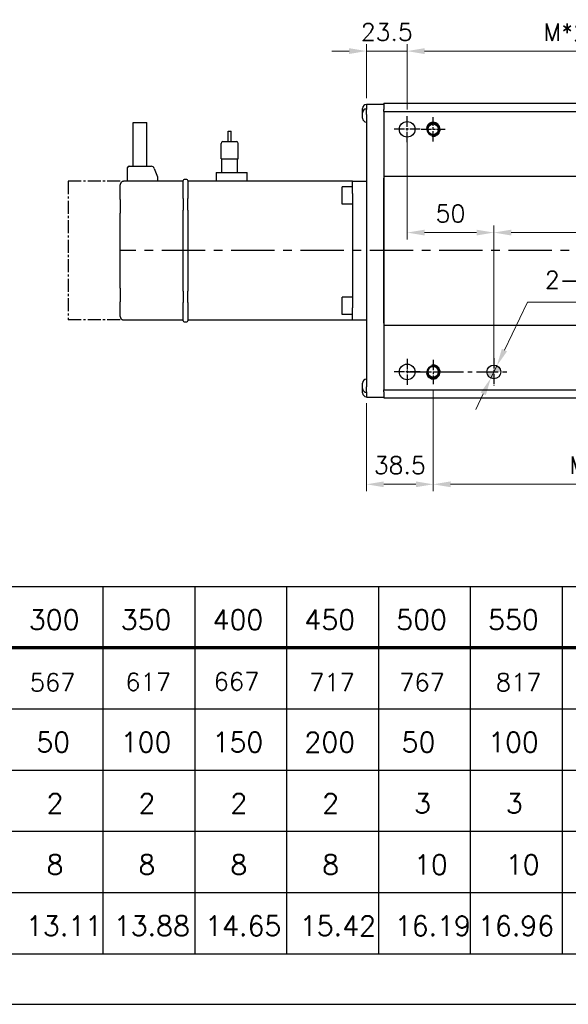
# Model space of a CAD drawing. Header units: millimetres. Extents: x 2163 to 8256, y 0 to 2680.
# Tile 10 of 47: x 2693 to 3010, y 1395 to 1963. Entities that reach past the tile are written whole.
import ezdxf

# ---------------------------------------------------------------- set-up
doc = ezdxf.new("R2010")
doc.units = ezdxf.units.MM
for name, pattern in [('AM_ISO08W050', [18, 12, -1.5, 3, -1.5]), ('AM_ISO08W050x2', [9, 6, -0.75, 1.5, -0.75]), ('CENTER2', [1.125, 0.75, -0.125, 0.125, -0.125]), ('CENTERX2', [4, 2.5, -0.5, 0.5, -0.5])]:
    doc.linetypes.add(name, pattern=pattern)
doc.layers.add('5', color=7, linetype='Continuous')
for name, color, linetype, lineweight in [('AM_0', 7, 'Continuous', 50), ('AM_4', 3, 'Continuous', 25), ('AM_7', 4, 'AM_ISO08W050', 25), ('可見 (ISO)', 7, 'Continuous', 25)]:
    doc.layers.add(name, color=color, linetype=linetype, lineweight=lineweight)
doc.styles.add('AUDIT_D_050119080722-0', font='TXT.shx')
doc.styles.add('尺寸標註', font='romans.shx', dxfattribs={"bigfont": 'CHINESET.SHX'})
doc.dimstyles.new('CNS4~1$0', dxfattribs={"dimtxt": 10, "dimasz": 10, "dimexe": 4, "dimexo": 4, "dimgap": 6, "dimtad": 1, "dimtoh": 1, "dimdsep": 46, "dimtxsty": '尺寸標註', "dimcen": 0, "dimclrd": 2, "dimclre": 2, "dimclrt": 3, "dimadec": 0, "dimazin": 2, "dimtp": 0.1, "dimtm": 0.1, "dimtfac": 0.71, "dimtmove": 0, "dimatfit": 0, "dimfxl": 4, "dimlwd": 13, "dimlwe": 13, "dimarcsym": 0})
doc.dimstyles.new('CNS4~1$3', dxfattribs={"dimtxt": 10, "dimasz": 10, "dimexe": 4, "dimexo": 4, "dimgap": 6, "dimtad": 1, "dimtoh": 1, "dimdsep": 46, "dimtxsty": '尺寸標註', "dimcen": 0, "dimclrd": 2, "dimclre": 2, "dimclrt": 3, "dimadec": 0, "dimazin": 2, "dimtp": 0.1, "dimtm": 0.1, "dimtfac": 0.71, "dimtmove": 0, "dimatfit": 0, "dimfxl": 4, "dimlwd": 13, "dimlwe": 13, "dimarcsym": 0})

# ---------------------------------------------------------------- blocks, each defined once
blk = doc.blocks.new('*D161')
at = {"color": 2, "lineweight": 13, "transparency": 16777216}
for p, q in [((2916.6, 1911.4), (2916.6, 1949)), ((3116.6, 1911.4), (3116.6, 1949)), ((2926.6, 1945), (3106.6, 1945))]:
    blk.add_line(p, q, dxfattribs=at)
at = {"color": 2, "transparency": 16777216}
for points in [[(2926.6, 1946.66), (2926.6, 1943.33), (2916.6, 1945)], [(3106.6, 1946.66), (3106.6, 1943.33), (3116.6, 1945)]]:
    blk.add_solid(points, dxfattribs=at)
at = {"layer": 'Defpoints', "color": 0, "transparency": 16777216}
for p in [(3116.6, 1945), (2916.6, 1907.4), (3116.6, 1907.4)]:
    blk.add_point(p, dxfattribs=at)
at = {"color": 3, "transparency": 16777216, "insert": (3016.6, 1956), "char_height": 10, "attachment_point": 5, "style": '尺寸標註'}
blk.add_mtext('M*200', dxfattribs=at)
blk = doc.blocks.new('*D163')
at = {"color": 2, "lineweight": 13, "transparency": 16777216}
for p, q in [((2931.6, 1748.9), (2931.6, 1691.06)), ((2893.1, 1741.9), (2893.1, 1691.06)), ((2903.1, 1695.06), (2921.6, 1695.06))]:
    blk.add_line(p, q, dxfattribs=at)
at = {"color": 2, "transparency": 16777216}
for points in [[(2903.1, 1696.73), (2903.1, 1693.39), (2893.1, 1695.06)], [(2921.6, 1696.73), (2921.6, 1693.39), (2931.6, 1695.06)]]:
    blk.add_solid(points, dxfattribs=at)
at = {"layer": 'Defpoints', "color": 0, "transparency": 16777216}
for p in [(2931.6, 1752.9), (2893.1, 1745.9), (2931.6, 1695.06)]:
    blk.add_point(p, dxfattribs=at)
at = {"color": 3, "transparency": 16777216, "insert": (2912.35, 1706.06), "char_height": 10, "attachment_point": 5, "style": '尺寸標註'}
blk.add_mtext('38.5', dxfattribs=at)
blk = doc.blocks.new('*D164')
at = {"color": 2, "lineweight": 13, "transparency": 16777216}
for p, q in [((2931.6, 1748.9), (2931.6, 1691.06)), ((3131.6, 1748.9), (3131.6, 1691.06)), ((2941.6, 1695.06), (3121.6, 1695.06))]:
    blk.add_line(p, q, dxfattribs=at)
at = {"color": 2, "transparency": 16777216}
for points in [[(2941.6, 1696.73), (2941.6, 1693.39), (2931.6, 1695.06)], [(3121.6, 1696.73), (3121.6, 1693.39), (3131.6, 1695.06)]]:
    blk.add_solid(points, dxfattribs=at)
at = {"layer": 'Defpoints', "color": 0, "transparency": 16777216}
for p in [(2931.6, 1752.9), (3131.6, 1752.9), (3131.6, 1695.06)]:
    blk.add_point(p, dxfattribs=at)
at = {"color": 3, "transparency": 16777216, "insert": (3031.6, 1706.06), "char_height": 10, "attachment_point": 5, "style": '尺寸標註'}
blk.add_mtext('M*200', dxfattribs=at)
blk = doc.blocks.new('*D140')
at = {"color": 2, "lineweight": 13, "transparency": 16777216}
for p, q in [((2893.1, 1917.9), (2893.1, 1949.05)), ((2916.6, 1911.4), (2916.6, 1949.05)), ((2883.1, 1945.05), (2873.1, 1945.05)), ((2893.1, 1945.05), (2916.6, 1945.05)), ((2926.6, 1945.05), (2936.6, 1945.05))]:
    blk.add_line(p, q, dxfattribs=at)
at = {"color": 2, "transparency": 16777216}
for points in [[(2883.1, 1946.72), (2883.1, 1943.38), (2893.1, 1945.05)], [(2926.6, 1946.72), (2926.6, 1943.38), (2916.6, 1945.05)]]:
    blk.add_solid(points, dxfattribs=at)
at = {"layer": 'Defpoints', "color": 0, "transparency": 16777216}
for p in [(2916.6, 1945.05), (2893.1, 1913.9), (2916.6, 1907.4)]:
    blk.add_point(p, dxfattribs=at)
at = {"color": 3, "transparency": 16777216, "insert": (2904.85, 1956.05), "char_height": 10, "attachment_point": 5, "style": '尺寸標註'}
blk.add_mtext('23.5', dxfattribs=at)
blk = doc.blocks.new('*D168')
at = {"color": 2, "lineweight": 13, "transparency": 16777216}
for p, q in [((2916.6, 1895.9), (2916.6, 1836.31)), ((2966.6, 1763.9), (2966.6, 1844.31)), ((2956.6, 1840.31), (2926.6, 1840.31))]:
    blk.add_line(p, q, dxfattribs=at)
at = {"color": 2, "transparency": 16777216}
for points in [[(2926.6, 1841.98), (2926.6, 1838.65), (2916.6, 1840.31)], [(2956.6, 1841.98), (2956.6, 1838.65), (2966.6, 1840.31)]]:
    blk.add_solid(points, dxfattribs=at)
at = {"layer": 'Defpoints', "color": 0, "transparency": 16777216}
for p in [(2916.6, 1899.9), (2916.6, 1840.31), (2966.6, 1759.9)]:
    blk.add_point(p, dxfattribs=at)
at = {"color": 3, "transparency": 16777216, "insert": (2941.6, 1851.31), "char_height": 10, "attachment_point": 5, "style": '尺寸標註'}
blk.add_mtext('50', dxfattribs=at)
blk = doc.blocks.new('*D167')
at = {"color": 2, "lineweight": 13, "transparency": 16777216}
for p, q in [((3241.6, 1895.9), (3241.6, 1836.31)), ((2966.6, 1763.9), (2966.6, 1844.31)), ((2976.6, 1840.31), (3231.6, 1840.31))]:
    blk.add_line(p, q, dxfattribs=at)
at = {"color": 2, "transparency": 16777216}
for points in [[(2976.6, 1841.98), (2976.6, 1838.65), (2966.6, 1840.31)], [(3231.6, 1841.98), (3231.6, 1838.65), (3241.6, 1840.31)]]:
    blk.add_solid(points, dxfattribs=at)
at = {"layer": 'Defpoints', "color": 0, "transparency": 16777216}
for p in [(3241.6, 1899.9), (3241.6, 1840.31), (2966.6, 1759.9)]:
    blk.add_point(p, dxfattribs=at)
at = {"color": 3, "transparency": 16777216, "insert": (3104.1, 1853.93), "char_height": 10, "attachment_point": 5, "style": '尺寸標註'}
blk.add_mtext('{\\Fromand|c134;(\\fSimSun|b0|i0|c134|p2;有效行程\\Fromand|c134;+75)%%P0.01}', dxfattribs=at)
blk = doc.blocks.new('*D175')
at = {"color": 2, "lineweight": 13, "transparency": 16777216}
for p, q in [((2972.71, 1772.49), (2986.08, 1800.06)), ((2986.08, 1800.06), (3126.45, 1800.06)), ((2964.85, 1756.3), (2968.34, 1763.5)), ((2960.49, 1747.3), (2956.12, 1738.3))]:
    blk.add_line(p, q, dxfattribs=at)
at = {"color": 2, "transparency": 16777216}
for points in [[(2971.21, 1773.22), (2974.21, 1771.77), (2968.34, 1763.5)], [(2958.99, 1748.03), (2961.99, 1746.57), (2964.85, 1756.3)]]:
    blk.add_solid(points, dxfattribs=at)
at = {"layer": 'Defpoints', "color": 0, "transparency": 16777216}
for p in [(2968.34, 1763.5), (2964.85, 1756.3)]:
    blk.add_point(p, dxfattribs=at)
at = {"color": 3, "transparency": 16777216, "insert": (3059.26, 1812.53), "char_height": 10, "attachment_point": 5, "style": '尺寸標註'}
blk.add_mtext('{\\Fromans,chineset|c134;2-∅8\\fSimSun|b0|i0|c134|p2;深\\Fromans,chineset|c134;14H7\\fSimSun|b0|i0|c134|p2;销钉孔}', dxfattribs=at)

msp = doc.modelspace()

# ---------------------------------------------------------------- hatches: boundary and pattern name
h = msp.add_hatch(color=256)
h.paths.add_polyline_path([(2970.598, 1759.897, 0.4142136), (2966.598, 1763.897), (2966.598, 1759.897)])
h.paths.add_polyline_path([(2966.598, 1759.897), (2962.598, 1759.897, 0.4142136), (2966.598, 1755.897)])

# ---------------------------------------------------------------- linework, layer by layer
at = {"color": 4, "linetype": 'CENTER2', "ltscale": 10}
for p, q in [((2751.098, 1869.897), (2721.098, 1869.897)), ((2721.098, 1869.897), (2721.098, 1789.897)), ((2751.098, 1789.897), (2721.098, 1789.897))]:
    msp.add_line(p, q, dxfattribs=at)
at = {"color": 4, "linetype": 'CENTERX2', "ltscale": 10}
msp.add_line((3360.098, 1829.897), (2751.098, 1829.897), dxfattribs=at)
at = {"color": 4, "linetype": 'CENTERX2', "ltscale": 5}
msp.add_line((2916.598, 1759.897), (2974.598, 1759.897), dxfattribs=at)
at = {"color": 3}
msp.add_line((2163.122, 1394.996), (3995.387, 1394.996), dxfattribs=at)
for centre, radius in [((2916.598, 1759.897), 4.5), ((2966.598, 1759.897), 4)]:
    msp.add_circle(centre, radius)
at = {"layer": '5', "color": 3}
for p, q in [((2402.002, 1636.11), (3535.767, 1636.11)), ((2402.002, 1636.11), (3747.686, 1636.11)), ((2402.002, 1636.11), (3535.767, 1636.11)), ((2741.072, 1636.11), (2741.072, 1424.191)), ((2794.051, 1636.11), (2794.051, 1424.191)), ((2847.031, 1636.11), (2847.031, 1424.191)), ((2900.011, 1636.11), (2900.011, 1424.191)), ((2952.991, 1636.11), (2952.991, 1424.191)), ((3005.97, 1636.11), (3005.97, 1424.191)), ((2402.002, 1565.47), (3747.686, 1565.47)), ((2402.002, 1530.15), (3747.686, 1530.15)), ((2402.002, 1494.831), (3747.686, 1494.831)), ((2402.002, 1459.511), (3747.686, 1459.511)), ((2402.002, 1424.191), (3535.767, 1424.191)), ((2402.002, 1424.191), (3747.686, 1424.191))]:
    msp.add_line(p, q, dxfattribs=at)
at = {"layer": '5', "color": 3, "const_width": 1.766}
msp.add_lwpolyline([(2402.002, 1600.79), (3747.686, 1600.79)], dxfattribs=at)
at = {"layer": 'AM_0'}
for centre in [(2931.598, 1899.897), (2931.598, 1759.897)]:
    msp.add_circle(centre, 3.323, dxfattribs=at)
at = {"layer": 'AM_4'}
for centre, start, end in [((2931.598, 1899.897), 260, 170), ((2931.598, 1759.897), 190, 100)]:
    msp.add_arc(centre, 4, start, end, dxfattribs=at)
at = {"layer": 'AM_7', "linetype": 'AM_ISO08W050x2'}
for p, q in [((2916.598, 1892.397), (2916.598, 1907.397)), ((2931.598, 1892.897), (2931.598, 1906.897)), ((2924.098, 1899.897), (2909.098, 1899.897)), ((2924.598, 1899.897), (2938.598, 1899.897)), ((2916.598, 1767.397), (2916.598, 1752.397)), ((2966.598, 1767.897), (2966.598, 1751.897)), ((2931.598, 1766.897), (2931.598, 1752.897)), ((2924.098, 1759.897), (2909.098, 1759.897)), ((2924.598, 1759.897), (2938.598, 1759.897))]:
    msp.add_line(p, q, dxfattribs=at)
at = {"layer": '可見 (ISO)'}
for p, q in [((2903.098, 1914.897), (3329.598, 1914.897)), ((2903.098, 1914.897), (2903.098, 1911.414)), ((2890.898, 1909.497), (2890.898, 1911.997)), ((2890.898, 1906.297), (2890.898, 1909.497)), ((2893.098, 1914.397), (2893.098, 1911.387)), ((2893.098, 1914.397), (2903.098, 1914.397)), ((2893.098, 1908.541), (2893.098, 1911.387)), ((2903.098, 1910.226), (2903.098, 1911.414)), ((2903.098, 1910.226), (3329.598, 1910.226)), ((2903.098, 1910.226), (2903.098, 1872.897)), ((2758.617, 1903.752), (2766.417, 1903.752)), ((2758.617, 1878.597), (2758.617, 1903.752)), ((2766.417, 1878.597), (2766.417, 1903.752)), ((2893.098, 1908.541), (2893.098, 1751.253)), ((2813.348, 1898.797), (2815.048, 1898.797)), ((2813.348, 1892.797), (2813.348, 1898.797)), ((2815.048, 1892.797), (2815.048, 1898.797)), ((2810.248, 1892.797), (2818.148, 1892.797)), ((2809.248, 1882.797), (2809.248, 1891.797)), ((2819.148, 1882.797), (2819.148, 1891.797)), ((2809.248, 1882.797), (2819.148, 1882.797)), ((2809.62, 1874.997), (2809.62, 1882.797)), ((2818.775, 1874.997), (2818.775, 1882.797)), ((2755.368, 1869.897), (2755.368, 1877.797)), ((2756.168, 1878.597), (2768.867, 1878.597)), ((2770.747, 1877.281), (2772.518, 1872.413)), ((2806.398, 1874.997), (2807.398, 1874.997)), ((2806.398, 1874.997), (2806.398, 1869.897)), ((2807.398, 1874.997), (2823.398, 1874.997)), ((2823.398, 1874.997), (2824.398, 1874.997)), ((2824.398, 1869.897), (2824.398, 1874.997)), ((2787.398, 1869.897), (2753.098, 1869.897)), ((2772.518, 1872.413), (2772.518, 1869.897)), ((2787.398, 1859.9), (2787.398, 1870.397)), ((2789.598, 1870.897), (2787.898, 1870.897)), ((2790.098, 1870.397), (2790.098, 1859.9)), ((2885.098, 1869.897), (2790.098, 1869.897)), ((2885.098, 1869.897), (2885.098, 1869.897)), ((2885.098, 1862.897), (2885.098, 1869.897)), ((2885.098, 1869.897), (2893.098, 1869.897)), ((2903.098, 1872.897), (3351.598, 1872.897)), ((2903.098, 1872.897), (2903.098, 1872.043)), ((2903.098, 1872.043), (2903.098, 1871.69)), ((2903.098, 1871.69), (2903.098, 1788.104)), ((2903.098, 1788.104), (2903.098, 1871.69)), ((2751.098, 1859.454), (2751.098, 1867.897)), ((2879.098, 1856.716), (2879.098, 1866.716)), ((2885.098, 1866.716), (2879.098, 1866.716)), ((2751.098, 1859.454), (2751.098, 1856.945)), ((2787.398, 1859.9), (2787.398, 1859.064)), ((2787.398, 1859.064), (2787.398, 1853.229)), ((2790.098, 1859.064), (2790.098, 1859.9)), ((2790.098, 1853.229), (2790.098, 1859.064)), ((2885.098, 1862.897), (2885.098, 1830.024)), ((2751.098, 1856.945), (2751.098, 1851.605)), ((2787.398, 1806.564), (2787.398, 1853.229)), ((2790.098, 1853.229), (2790.098, 1806.564)), ((2885.098, 1856.716), (2879.098, 1856.716)), ((2751.098, 1808.188), (2751.098, 1851.605)), ((2885.098, 1829.769), (2885.098, 1796.897)), ((2751.098, 1808.188), (2751.098, 1802.848)), ((2751.098, 1802.848), (2751.098, 1800.339)), ((2787.398, 1806.564), (2787.398, 1800.729)), ((2790.098, 1800.729), (2790.098, 1806.564)), ((2879.098, 1793.077), (2879.098, 1803.077)), ((2885.098, 1803.077), (2879.098, 1803.077)), ((2751.098, 1791.897), (2751.098, 1800.339)), ((2787.398, 1800.729), (2787.398, 1799.893)), ((2787.398, 1789.397), (2787.398, 1799.893)), ((2790.098, 1799.893), (2790.098, 1800.729)), ((2790.098, 1799.893), (2790.098, 1789.397)), ((2885.098, 1789.897), (2885.098, 1796.897)), ((2753.098, 1789.897), (2787.398, 1789.897)), ((2790.098, 1789.897), (2885.098, 1789.897)), ((2885.098, 1793.077), (2879.098, 1793.077)), ((2885.098, 1789.897), (2893.098, 1789.897)), ((2787.898, 1788.897), (2789.598, 1788.897)), ((2903.098, 1788.104), (2903.098, 1787.75)), ((2903.098, 1787.75), (2903.098, 1786.897)), ((2903.098, 1786.897), (3351.598, 1786.897)), ((2903.098, 1786.897), (2903.098, 1749.567)), ((2890.898, 1750.297), (2890.898, 1753.497)), ((2890.898, 1747.797), (2890.898, 1750.297)), ((2893.098, 1748.407), (2893.098, 1751.253)), ((2893.098, 1748.407), (2893.098, 1745.397)), ((2893.098, 1745.397), (2903.098, 1745.397)), ((2903.098, 1749.567), (3329.598, 1749.567)), ((2903.098, 1748.38), (2903.098, 1749.567)), ((2903.098, 1748.38), (2903.098, 1744.922)), ((2903.098, 1744.897), (2903.098, 1744.922)), ((2903.098, 1744.897), (3329.598, 1744.897))]:
    msp.add_line(p, q, dxfattribs=at)
at = {"layer": '可見 (ISO)', "flags": 128}
for points in [[(2753.098, 1869.897), (2752.943, 1869.891), (2752.789, 1869.873), (2752.639, 1869.843), (2752.493, 1869.803), (2752.353, 1869.753), (2752.22, 1869.694), (2752.094, 1869.627), (2751.976, 1869.552), (2751.866, 1869.472), (2751.763, 1869.386), (2751.668, 1869.295), (2751.581, 1869.2), (2751.502, 1869.102), (2751.43, 1869.001), (2751.366, 1868.897), (2751.309, 1868.791), (2751.259, 1868.683), (2751.216, 1868.573), (2751.18, 1868.463), (2751.15, 1868.351), (2751.127, 1868.238), (2751.111, 1868.124), (2751.101, 1868.01), (2751.098, 1867.897)], [(2751.098, 1791.897), (2751.101, 1791.783), (2751.111, 1791.669), (2751.127, 1791.556), (2751.15, 1791.443), (2751.18, 1791.331), (2751.216, 1791.22), (2751.259, 1791.11), (2751.309, 1791.002), (2751.366, 1790.896), (2751.43, 1790.792), (2751.502, 1790.691), (2751.581, 1790.593), (2751.668, 1790.498), (2751.763, 1790.407), (2751.866, 1790.321), (2751.976, 1790.241), (2752.094, 1790.167), (2752.22, 1790.1), (2752.353, 1790.04), (2752.493, 1789.99), (2752.639, 1789.95), (2752.789, 1789.921), (2752.943, 1789.903), (2753.098, 1789.897)]]:
    msp.add_lwpolyline(points, dxfattribs=at)
at = {"layer": '可見 (ISO)'}
msp.add_circle((2916.598, 1899.897), 4.5, dxfattribs=at)
for centre, radius, start, end in [((2893.098, 1911.997), 2.2, 90, 180), ((2893.098, 1909.497), 2.2, 90, 180), ((2893.098, 1906.297), 2.2, 180, 270), ((2810.248, 1891.797), 1, 90, 180), ((2818.148, 1891.797), 1, 0, 90), ((2756.168, 1877.797), 0.8, 90, 180), ((2768.867, 1876.597), 2, 20.00003, 90), ((2787.898, 1870.397), 0.5, 90, 180), ((2789.598, 1870.397), 0.5, 0, 90), ((2787.898, 1789.397), 0.5, 180, 270), ((2789.598, 1789.397), 0.5, 270, 0), ((2893.098, 1753.497), 2.2, 90, 180), ((2893.098, 1750.297), 2.2, 180, 270), ((2893.098, 1747.797), 2.2, 180, 270)]:
    msp.add_arc(centre, radius, start, end, dxfattribs=at)

# ---------------------------------------------------------------- texts
at = {"layer": '5', "color": 2, "style": 'AUDIT_D_050119080722-0'}
for s, height, p in [('300', 11.3833, (2698.379, 1611.196)), ('350', 11.3833, (2751.359, 1611.196)), ('400', 11.3833, (2804.339, 1611.196)), ('450', 11.3833, (2857.319, 1611.196)), ('500', 11.3833, (2910.298, 1611.196)), ('550', 11.3833, (2963.278, 1611.196)), ('567', 10.2449, (2698.944, 1575.668)), ('617', 10.2449, (2754.034, 1575.876)), ('667', 10.2449, (2805, 1576.166)), ('717', 10.2449, (2860.026, 1575.718)), ('767', 10.2449, (2912.03, 1575.69)), ('817', 10.2449, (2967.727, 1575.718)), ('50', 11.3833, (2702.674, 1540.556)), ('100', 11.3833, (2751.359, 1540.556)), ('150', 11.3833, (2804.339, 1540.556)), ('200', 11.3833, (2857.319, 1540.556)), ('50', 11.3833, (2913.372, 1540.556)), ('100', 11.3833, (2963.278, 1540.556)), ('2', 11.383, (2708.624, 1505.237)), ('2', 11.383, (2761.604, 1505.237)), ('2', 11.383, (2814.584, 1505.237)), ('2', 11.383, (2867.563, 1505.237)), ('3', 11.383, (2920.543, 1505.237)), ('3', 11.383, (2973.523, 1505.237)), ('8', 11.383, (2708.624, 1469.917)), ('8', 11.383, (2761.604, 1469.917)), ('8', 11.383, (2814.584, 1469.917)), ('8', 11.383, (2867.563, 1469.917)), ('10', 11.3833, (2920.543, 1469.917)), ('10', 11.3833, (2973.523, 1469.917)), ('13.11', 11.3833, (2696.74, 1434.597)), ('13.88', 11.3833, (2747.363, 1434.597)), ('14.65', 11.3833, (2800.1, 1434.597)), ('15.42', 11.3833, (2854.694, 1434.597)), ('16.19', 11.3833, (2909.457, 1434.597)), ('16.96', 11.3833, (2957.461, 1434.597))]:
    msp.add_text(s, height=height, dxfattribs=at).set_placement(p)

# ---------------------------------------------------------------- dimensions: what is measured, and where the dimension line sits
for base, p1, p2, picture, middle in [((2916.598, 1945.051), (2893.098, 1913.897), (2916.598, 1907.397), '*D140', (2904.848, 1945.051)), ((2931.598, 1695.059), (2893.098, 1745.897), (2931.598, 1752.897), '*D163', (2912.348, 1695.059))]:
    dim = msp.add_linear_dim(base=base, p1=p1, p2=p2, dimstyle='CNS4~1$0')
    dim.commit()
    dim.dimension.update_dxf_attribs({"geometry": picture, "text_midpoint": middle, "dimtype": 160})
for base, p1, p2, picture, middle in [((3116.598, 1944.997), (2916.598, 1907.397), (3116.598, 1907.397), '*D161', (3016.598, 1955.997)), ((3131.598, 1695.059), (2931.598, 1752.897), (3131.598, 1752.897), '*D164', (3031.598, 1706.059))]:
    dim = msp.add_linear_dim(base=base, p1=p1, p2=p2, text='M*200', dimstyle='CNS4~1$0')
    dim.commit()
    dim.dimension.update_dxf_attribs({"geometry": picture, "text_midpoint": middle})
dim = msp.add_linear_dim(base=(2916.598, 1840.314), p1=(2966.598, 1759.897), p2=(2916.598, 1899.897), dimstyle='CNS4~1$0')
dim.commit()
dim.dimension.update_dxf_attribs({"geometry": '*D168', "text_midpoint": (2941.598, 1851.314)})
dim = msp.add_linear_dim(base=(3241.598, 1840.314), p1=(2966.598, 1759.897), p2=(3241.598, 1899.897), text='{\\Fromand|c134;(\\fSimSun|b0|i0|c134|p2;有效行程\\Fromand|c134;+75)%%P0.01}', dimstyle='CNS4~1$0', override={"dimgap": 6, "dimtol": 1, "dimlim": 0, "dimtp": 0.01, "dimtm": 0.01, "dimtfac": 1})
dim.commit()
dim.dimension.update_dxf_attribs({"geometry": '*D167', "text_midpoint": (3104.098, 1840.314), "dimtype": 160})
dim = msp.add_diameter_dim_2p(p1=(2964.852, 1756.298), p2=(2968.343, 1763.496), text='{\\Fromans,chineset|c134;2-<>\\fSimSun|b0|i0|c134|p2;深\\Fromans,chineset|c134;14H7\\fSimSun|b0|i0|c134|p2;销钉孔}', dimstyle='CNS4~1$3')
dim.commit()
dim.dimension.update_dxf_attribs({"geometry": '*D175', "text_midpoint": (3059.264, 1800.058), "dimtype": 163})

doc.saveas('drawing.dxf')
